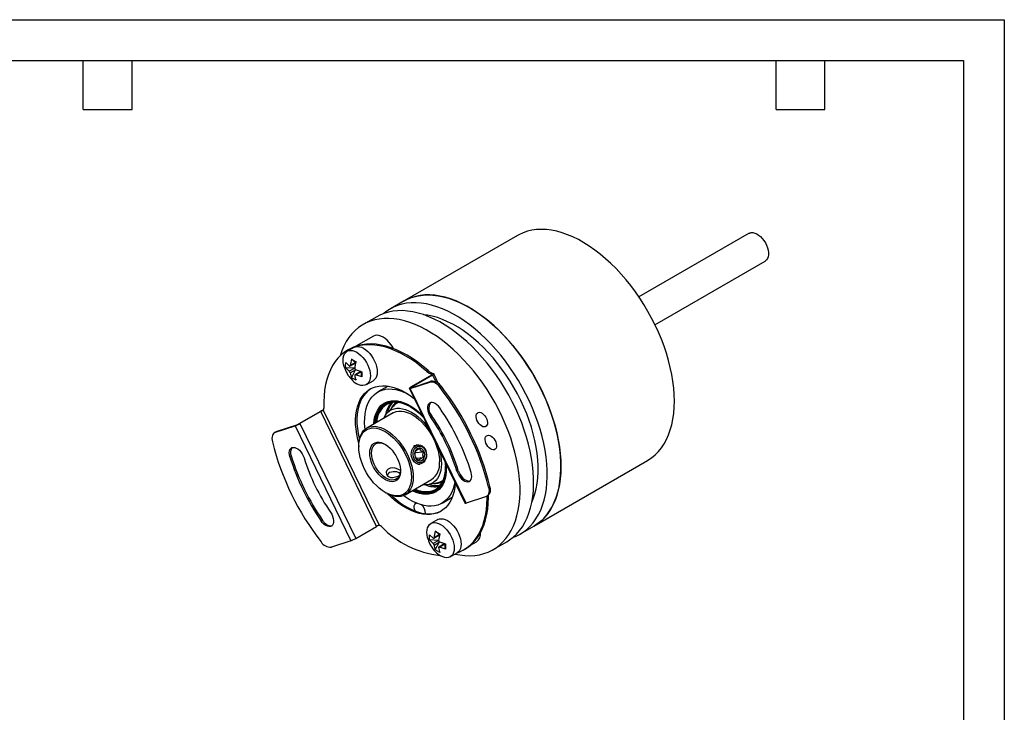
# Model space of a CAD drawing. Header units: millimetres. Extents: x 0 to 279, y 0 to 216.
# Tile 4 of 4: x 126 to 279, y 108 to 216. Entities that reach past the tile are written whole.
import ezdxf

# ---------------------------------------------------------------- set-up
doc = ezdxf.new("R2010")
doc.units = ezdxf.units.MM
doc.layers.add('TEXT', color=140, linetype='Continuous', lineweight=25)

msp = doc.modelspace()

# ---------------------------------------------------------------- linework, layer by layer
at = {"color": 7, "linetype": 'Continuous'}
for p, q in [((0.00247, 215.90267), (279.40247, 215.90267)), ((279.40247, 215.90267), (279.40247, 0.00267))]:
    msp.add_line(p, q, dxfattribs=at)
for p, q in [((239.64283, 182.61118), (222.46758, 172.69612)), ((203.54494, 182.26769), (185.86727, 172.06259)), ((224.96737, 168.36588), (242.14262, 178.28094)), ((185.86727, 172.06259), (183.74595, 170.83798)), ((181.62463, 169.61337), (179.50331, 168.38875)), ((181.10256, 166.58505), (178.36163, 165.00274)), ((178.062, 164.82977), (177.00134, 164.21746)), ((177.30481, 164.52159), (177.09268, 164.39912)), ((178.27413, 164.95223), (178.46799, 165.03836)), ((177.67999, 163.00298), (178.3871, 162.59477)), ((178.31795, 162.4933), (177.67999, 163.00298)), ((176.77827, 162.48226), (177.33856, 161.92789)), ((177.33856, 161.11135), (176.77827, 161.66572)), ((178.17653, 161.5951), (176.77827, 161.66572)), ((178.17653, 161.5951), (177.33856, 161.11135)), ((177.43046, 161.91331), (178.34577, 162.44171)), ((178.31795, 162.4933), (177.47998, 162.00955)), ((177.47998, 160.8664), (178.31795, 161.35015)), ((177.67999, 160.1039), (178.31795, 161.35015)), ((178.32851, 161.3564), (179.28881, 161.03295)), ((189.41409, 161.08066), (189.62622, 161.20312)), ((178.3871, 159.69569), (177.67999, 160.1039)), ((179.15039, 161.08195), (178.22043, 160.54509)), ((178.32851, 160.53986), (179.16648, 161.02361)), ((179.28881, 160.21641), (178.32851, 160.53986)), ((179.28881, 160.21641), (179.16648, 161.02361)), ((180.00109, 159.02117), (181.06175, 159.63348)), ((190.13551, 160.49837), (186.88282, 158.62063)), ((190.32595, 160.50483), (187.07326, 158.62709)), ((190.19366, 160.53942), (190.13544, 160.65909)), ((190.32595, 160.50483), (190.84516, 159.4377)), ((191.25873, 159.1633), (190.51228, 160.69749)), ((183.38383, 158.79357), (181.79946, 157.87894)), ((186.69816, 158.42452), (195.41203, 140.51476)), ((186.98907, 158.53887), (186.77074, 158.41283)), ((186.82052, 158.42751), (189.86503, 159.4167)), ((195.52729, 140.53234), (186.82052, 158.42751)), ((187.03266, 158.54997), (190.07716, 159.53917)), ((187.07326, 158.62709), (187.10012, 158.57189)), ((190.07716, 159.53917), (189.86503, 159.4167)), ((191.68982, 158.71157), (191.47769, 158.58911)), ((173.14486, 154.95712), (173.26993, 155.02932)), ((173.26127, 155.02187), (181.98351, 137.0949)), ((182.18126, 155.5297), (182.0295, 155.32988)), ((183.13885, 156.03168), (183.04219, 155.9868)), ((184.23428, 155.68957), (183.24211, 154.60086)), ((172.72255, 154.77488), (169.46986, 152.89714)), ((172.88971, 154.82919), (169.63702, 152.95146)), ((181.59648, 136.93402), (172.88971, 154.82919)), ((184.15285, 154.61884), (180.05164, 152.25126)), ((190.20251, 154.12571), (189.99038, 154.00325)), ((165.83393, 151.60871), (168.87843, 152.59791)), ((169.09057, 152.72037), (166.04606, 151.73117)), ((168.87843, 152.59791), (177.5852, 134.70274)), ((169.63702, 152.95146), (178.34379, 135.05629)), ((165.91682, 151.67375), (165.70469, 151.55129)), ((165.83393, 151.60871), (166.04606, 151.73117)), ((166.04606, 151.73117), (165.91682, 151.67375)), ((178.80875, 149.50419), (178.80875, 149.34091)), ((188.04854, 149.62873), (187.76603, 149.60347)), ((168.29057, 147.9181), (168.07844, 147.79564)), ((188.85779, 148.49984), (187.58216, 148.38578)), ((188.81595, 147.62245), (187.81385, 147.53284)), ((188.03322, 146.61539), (188.31572, 146.64065)), ((206.11562, 136.98761), (223.79329, 147.19271)), ((183.61696, 145.33998), (183.44016, 145.23788)), ((185.20821, 145.23788), (185.03141, 145.33998)), ((186.05115, 141.85867), (190.15237, 144.22626)), ((194.11425, 145.5274), (194.32638, 145.64987)), ((189.68135, 143.44656), (191.12031, 143.76132)), ((190.77567, 142.54232), (191.05835, 142.7312)), ((199.26093, 143.15055), (199.04879, 143.02809)), ((182.9093, 142.23778), (183.0507, 142.15612)), ((183.26335, 142.03332), (183.4048, 141.95164)), ((189.70626, 142.0319), (189.95519, 142.0634)), ((190.78219, 142.58073), (190.80262, 142.59508)), ((191.79865, 140.55796), (193.38302, 141.4726)), ((198.5718, 141.52154), (195.52729, 140.53234)), ((198.70104, 141.57895), (198.91317, 141.70142)), ((173.18062, 137.86751), (172.96848, 137.74505)), ((178.34379, 135.05629), (181.59648, 136.93402)), ((191.12215, 137.98702), (190.06149, 137.37471)), ((203.9943, 135.763), (206.11562, 136.98761)), ((189.83842, 135.6395), (190.39871, 135.08513)), ((190.49061, 135.07056), (191.40592, 135.59896)), ((191.37811, 135.65055), (190.54013, 135.1668)), ((190.74014, 136.16022), (191.44725, 135.75202)), ((191.37811, 135.65055), (190.74014, 136.16022)), ((177.5852, 134.70274), (174.5407, 133.71354)), ((190.39871, 134.26859), (189.83842, 134.82296)), ((191.23668, 134.75234), (189.83842, 134.82296)), ((191.23668, 134.75234), (190.39871, 134.26859)), ((190.54013, 134.02364), (191.37811, 134.50739)), ((190.74014, 133.26114), (191.37811, 134.50739)), ((192.21054, 134.23919), (191.28058, 133.70234)), ((191.38866, 134.51365), (192.34897, 134.1902)), ((191.38866, 133.69711), (192.22663, 134.18086)), ((192.34897, 133.37366), (191.38866, 133.69711)), ((192.34897, 133.37366), (192.22663, 134.18086)), ((196.24852, 134.01839), (197.16246, 134.546)), ((199.75166, 133.31378), (201.87298, 134.53839)), ((191.44725, 132.85294), (190.74014, 133.26114)), ((193.06124, 132.17842), (194.1219, 132.79072)), ((195.09122, 133.22137), (195.30335, 133.34383))]:
    msp.add_line(p, q)
at = {"flags": 128}
for points in [[(227.98803, 156.46407), (227.9624, 157.46773), (227.8856, 158.49738), (227.75792, 159.54934), (227.5798, 160.61985), (227.35188, 161.70507), (227.07498, 162.80113), (226.75009, 163.90409), (226.37838, 165.01), (225.96117, 166.11492), (225.49996, 167.21487), (224.99639, 168.30594), (224.45228, 169.3842), (223.86957, 170.4458), (223.25034, 171.48694), (222.59681, 172.5039), (221.91133, 173.49303), (221.19633, 174.45079), (220.4544, 175.37375), (219.68817, 176.25861), (218.9004, 177.1022), (218.0939, 177.9015), (217.27156, 178.65365), (216.43633, 179.35597), (215.59119, 180.00592), (214.73917, 180.60119), (213.88332, 181.13965), (213.0267, 181.61936), (212.17238, 182.03862), (211.32342, 182.39592), (210.48286, 182.68998), (209.6537, 182.91974), (208.83892, 183.0844), (208.04142, 183.18335), (207.26408, 183.21624), (206.50966, 183.18296), (205.78087, 183.08362), (205.08032, 182.91858), (204.41051, 182.68843), (203.77385, 182.394), (203.54494, 182.26769)], [(239.64283, 182.61118), (239.72481, 182.65267), (239.96587, 182.71939), (240.2336, 182.72071), (240.52029, 182.65659), (240.8177, 182.52888), (241.11726, 182.34125), (241.41037, 182.0991), (241.68858, 181.8094), (241.9439, 181.48047), (242.16898, 181.12179), (242.35734, 180.74366), (242.50357, 180.35698), (242.60345, 179.97285), (242.65412, 179.60234), (242.65412, 179.25611), (242.60345, 178.9441), (242.50357, 178.67531), (242.35734, 178.45745), (242.16898, 178.29681), (242.14262, 178.28094)], [(185.86727, 172.06259), (186.09618, 172.1889), (186.73284, 172.48333), (187.40265, 172.71348), (188.1032, 172.87852), (188.83199, 172.97786), (189.58641, 173.01114), (190.36375, 172.97825), (191.16125, 172.8793), (191.97603, 172.71464), (192.80519, 172.48488), (193.64575, 172.19082), (194.49471, 171.83352), (195.34903, 171.41426), (196.20565, 170.93455), (197.0615, 170.39609), (197.91352, 169.80082), (198.75866, 169.15086), (199.59389, 168.44855), (200.41623, 167.6964), (201.22273, 166.8971), (202.0105, 166.05351), (202.77673, 165.16865), (203.51867, 164.24568), (204.23366, 163.28793), (204.91914, 162.2988), (205.57267, 161.28184), (206.1919, 160.2407), (206.77461, 159.1791), (207.31872, 158.10084), (207.82229, 157.00977), (208.2835, 155.90982), (208.70071, 154.8049), (209.07242, 153.69899), (209.39731, 152.59603), (209.67421, 151.49997), (209.90213, 150.41475), (210.08025, 149.34424), (210.20793, 148.29228), (210.28473, 147.26262), (210.31036, 146.25897)], [(206.11562, 136.98761), (206.56051, 137.26807), (207.11933, 137.69533), (207.63832, 138.18284), (208.11562, 138.72884), (208.54951, 139.3314), (208.93845, 139.98834), (209.28104, 140.69732), (209.57606, 141.4558), (209.82245, 142.26107), (210.01933, 143.11024), (210.16599, 144.00027), (210.26192, 144.92798), (210.30675, 145.89004), (210.30034, 146.88301), (210.24271, 147.90334), (210.13407, 148.94738), (209.9748, 150.01138), (209.76547, 151.09154), (209.50683, 152.18399), (209.19981, 153.28482), (208.84551, 154.39009), (208.44519, 155.49584), (208.0003, 156.59812), (207.51241, 157.69298), (206.98328, 158.7765), (206.41481, 159.8448), (205.80902, 160.89405), (205.16809, 161.92051), (204.4943, 162.92049), (203.79008, 163.89042), (203.05795, 164.82683), (202.30051, 165.72635), (201.52049, 166.58578), (200.72068, 167.40204), (199.90394, 168.1722), (199.0732, 168.8935), (198.23142, 169.56337), (197.38162, 170.17941), (196.52685, 170.73941), (195.67016, 171.24137), (194.81462, 171.68348), (193.96329, 172.06418), (193.11922, 172.38209), (192.28544, 172.63607), (191.46492, 172.82522), (190.66061, 172.94887), (189.87537, 173.00656), (189.11204, 172.99809), (188.37332, 172.92349), (187.66188, 172.78303), (186.98026, 172.57722), (186.3309, 172.30678), (185.86727, 172.06259)], [(201.87298, 134.53839), (202.31787, 134.81884), (202.87669, 135.2461), (203.39568, 135.73361), (203.87297, 136.27962), (204.30687, 136.88217), (204.69581, 137.53912), (205.0384, 138.2481), (205.33342, 139.00658), (205.57981, 139.81185), (205.77669, 140.66102), (205.92335, 141.55105), (206.01928, 142.47875), (206.06411, 143.44081), (206.0577, 144.43379), (206.00007, 145.45412), (205.89143, 146.49815), (205.73215, 147.56215), (205.52282, 148.64231), (205.26419, 149.73476), (204.95717, 150.83559), (204.60287, 151.94086), (204.20255, 153.04662), (203.75766, 154.1489), (203.26977, 155.24375), (202.74064, 156.32727), (202.17217, 157.39557), (201.56638, 158.44483), (200.92545, 159.47128), (200.25166, 160.47127), (199.54744, 161.4412), (198.81531, 162.3776), (198.05787, 163.27713), (197.27785, 164.13656), (196.47804, 164.95281), (195.6613, 165.72297), (194.83055, 166.44428), (193.98878, 167.11415), (193.13898, 167.73019), (192.28421, 168.29019), (191.42752, 168.79214), (190.57198, 169.23426), (189.72065, 169.61495), (188.87658, 169.93286), (188.0428, 170.18685), (187.22228, 170.376), (186.41796, 170.49964), (185.63273, 170.55733), (184.8694, 170.54887), (184.13068, 170.47427), (183.41924, 170.33381), (182.73762, 170.12799), (182.08826, 169.85756), (181.62463, 169.61337)], [(202.87795, 135.24717), (203.21017, 135.37557), (203.84253, 135.67797), (204.43919, 136.04346), (204.99801, 136.47072), (205.517, 136.95822), (205.99429, 137.50423), (206.42819, 138.10679), (206.81713, 138.76373), (207.15972, 139.47271), (207.45474, 140.23119), (207.70113, 141.03646), (207.89801, 141.88563), (208.04467, 142.77566), (208.1406, 143.70336), (208.18543, 144.66543), (208.17902, 145.6584), (208.12139, 146.67873), (208.01275, 147.72276), (207.85347, 148.78676), (207.64415, 149.86692), (207.38551, 150.95937), (207.07849, 152.0602), (206.72419, 153.16548), (206.32387, 154.27123), (205.87898, 155.37351), (205.39109, 156.46837), (204.86196, 157.55188), (204.29349, 158.62018), (203.6877, 159.66944), (203.04677, 160.6959), (202.37298, 161.69588), (201.66876, 162.66581), (200.93663, 163.60221), (200.17919, 164.50174), (199.39917, 165.36117), (198.59936, 166.17742), (197.78262, 166.94758), (196.95188, 167.66889), (196.1101, 168.33876), (195.2603, 168.9548), (194.40553, 169.5148), (193.54884, 170.01675), (192.6933, 170.45887), (191.84197, 170.83956), (190.9979, 171.15747), (190.16412, 171.41146), (189.3436, 171.60061), (188.53929, 171.72425), (187.75405, 171.78195), (186.99072, 171.77348), (186.252, 171.69888), (185.54056, 171.55842), (184.85894, 171.35261), (184.20958, 171.08217), (183.59479, 170.74808), (183.01679, 170.35152), (182.74098, 170.1292)], [(193.82529, 132.61949), (194.55837, 132.4811), (195.3535, 132.39039), (196.12813, 132.36577), (196.8795, 132.40732), (197.6049, 132.5149), (198.30174, 132.68811), (198.96753, 132.92635), (199.59989, 133.22875), (200.19655, 133.59423), (200.75537, 134.02149), (201.27436, 134.509), (201.75165, 135.05501), (202.18555, 135.65756), (202.57449, 136.31451), (202.91708, 137.02349), (203.2121, 137.78197), (203.45849, 138.58723), (203.65537, 139.4364), (203.80203, 140.32643), (203.89795, 141.25414), (203.94279, 142.2162), (203.93638, 143.20918), (203.87875, 144.22951), (203.77011, 145.27354), (203.61083, 146.33754), (203.4015, 147.4177), (203.14287, 148.51015), (202.83585, 149.61098), (202.48155, 150.71625), (202.08123, 151.822), (201.63633, 152.92428), (201.14845, 154.01914), (200.61932, 155.10266), (200.05085, 156.17096), (199.44506, 157.22021), (198.80413, 158.24667), (198.13034, 159.24665), (197.42612, 160.21658), (196.69399, 161.15299), (195.93655, 162.05252), (195.15653, 162.91194), (194.35672, 163.7282), (193.53998, 164.49836), (192.70923, 165.21967), (191.86746, 165.88954), (191.01766, 166.50557), (190.16289, 167.06557), (189.3062, 167.56753), (188.45066, 168.00965), (187.59933, 168.39034), (186.75526, 168.70825), (185.92148, 168.96223), (185.10096, 169.15139), (184.29664, 169.27503), (183.51141, 169.33272), (182.74808, 169.32425), (182.00936, 169.24966), (181.29792, 169.1092), (180.6163, 168.90338), (179.96694, 168.63294), (179.35215, 168.29885), (178.77415, 167.9023), (178.23501, 167.44471), (177.73664, 166.92772), (177.28084, 166.35319), (176.86924, 165.72315), (176.50331, 165.03989), (176.18436, 164.30583), (175.91353, 163.5236), (175.908, 163.50548)], [(205.78335, 140.69496), (206.01191, 141.24336), (206.26243, 141.98908), (206.46404, 142.77944), (206.61595, 143.61132), (206.71755, 144.48144), (206.76846, 145.38636), (206.76846, 146.32252), (206.71755, 147.28622), (206.61595, 148.27365), (206.46404, 149.28092), (206.26243, 150.30406), (206.01191, 151.33902), (205.71347, 152.38172), (205.3683, 153.42804), (204.97774, 154.47387), (204.54335, 155.51506), (204.06684, 156.54751), (203.55008, 157.56715), (202.99513, 158.56995), (202.40416, 159.55196), (201.77951, 160.50929), (201.12364, 161.43817), (200.43915, 162.33494), (199.72874, 163.19605), (198.9952, 164.01811), (198.24144, 164.79787), (197.47042, 165.53225), (196.6852, 166.21837), (195.88886, 166.8535), (195.08456, 167.43514), (194.27547, 167.961), (193.46478, 168.42901), (192.65569, 168.83731), (191.85139, 169.18429), (191.05505, 169.46858), (190.26983, 169.68907), (189.49881, 169.84488), (188.91159, 169.92088)], [(184.22174, 164.63451), (184.10243, 164.85311), (183.84931, 165.24888), (183.56549, 165.61357), (183.25796, 165.9382), (182.93428, 166.21479), (182.60243, 166.43652), (182.27059, 166.59793), (181.94691, 166.69505), (181.63937, 166.72549), (181.35555, 166.68849), (181.10256, 166.58505)], [(189.41409, 161.08066), (188.60791, 161.76553), (187.79108, 162.39554), (186.96706, 162.96801), (186.13933, 163.48053), (185.31139, 163.93092), (184.48677, 164.31728), (183.66894, 164.63797), (182.86137, 164.89163), (182.06748, 165.07719), (181.29064, 165.19386), (180.53413, 165.24115), (179.80115, 165.21886), (179.09482, 165.12708), (178.41812, 164.96621), (177.77391, 164.73691), (177.16493, 164.44017), (176.59375, 164.07724), (176.0628, 163.64965), (175.57432, 163.15922), (175.13038, 162.60803), (174.73286, 161.99841), (174.38344, 161.33293), (174.08361, 160.61443), (173.83463, 159.84594), (173.63756, 159.03071), (173.49323, 158.1722), (173.40225, 157.27404), (173.36501, 156.34004), (173.38167, 155.37416)], [(176.54515, 161.80062), (176.48372, 162.02702), (176.40601, 162.44565), (176.37989, 162.84393), (176.40601, 163.21206), (176.48372, 163.54097), (176.6111, 163.82256), (176.78503, 164.0499), (177.00121, 164.21739), (177.25433, 164.32091), (177.53816, 164.35791), (177.84569, 164.32747), (178.16937, 164.23035), (178.50121, 164.06894), (178.83306, 163.84721), (179.15674, 163.57062), (179.46427, 163.24598), (179.7481, 162.88129), (180.00121, 162.48553), (180.2174, 162.06844), (180.39132, 161.64028), (180.51871, 161.21162), (180.59642, 160.79299), (180.62253, 160.3947), (180.59642, 160.02658), (180.51871, 159.69767), (180.39132, 159.41607), (180.2174, 159.18873), (180.00121, 159.02124), (179.7481, 158.91772), (179.46427, 158.88072), (179.15674, 158.91116), (178.83306, 159.00828), (178.50121, 159.16969), (178.50121, 159.16969)], [(189.62622, 161.20312), (188.82004, 161.88799), (188.00321, 162.518), (187.17919, 163.09047), (186.35146, 163.60299), (185.52353, 164.05338), (184.6989, 164.43974), (183.88107, 164.76043), (183.0735, 165.01409), (182.27961, 165.19965), (181.50277, 165.31632), (180.74626, 165.36362), (180.01328, 165.34132), (179.30695, 165.24954), (178.63025, 165.08867), (177.98604, 164.85937), (177.37706, 164.56263), (177.30481, 164.52159)], [(178.062, 164.82977), (178.31499, 164.93322), (178.59882, 164.97021), (178.90635, 164.93978), (179.23003, 164.84266), (179.56187, 164.68124), (179.89372, 164.45951), (180.2174, 164.18293), (180.52493, 163.85829), (180.80876, 163.4936), (181.06187, 163.09784), (181.27806, 162.68074), (181.45198, 162.25259), (181.57937, 161.82392), (181.65708, 161.40529), (181.68319, 161.00701), (181.65708, 160.63888), (181.57937, 160.30997), (181.45198, 160.02838), (181.27806, 159.80104), (181.06187, 159.63355), (181.06175, 159.63348)], [(176.77827, 161.66572), (176.74936, 162.07545), (176.77827, 162.48226)], [(177.33856, 161.92789), (177.37931, 161.90695), (177.41804, 161.9077), (177.4499, 161.92991), (177.47169, 161.97068), (177.47998, 162.00955)], [(178.32851, 160.53986), (178.27664, 160.55438), (178.23252, 160.55052), (178.20161, 160.52885), (178.18687, 160.49214), (178.18709, 160.45819)], [(179.28881, 161.03295), (179.29134, 160.60799), (179.28881, 160.21641)], [(190.13551, 160.49837), (190.19306, 160.53864), (190.22259, 160.57677), (190.22083, 160.61064), (190.1871, 160.63948), (190.13544, 160.65909)], [(190.34757, 160.78155), (190.46464, 160.73824), (190.51613, 160.68767), (190.49638, 160.62978), (190.41535, 160.56079), (190.32595, 160.50483)], [(178.81829, 149.82706), (178.6521, 150.48495), (178.49191, 151.28642), (178.38229, 152.0714), (178.32398, 152.83469), (178.31736, 153.57119), (178.36249, 154.27601), (178.45905, 154.94445), (178.6064, 155.57207), (178.80358, 156.1547), (179.04925, 156.68844), (179.34179, 157.16976), (179.67926, 157.59545), (180.0594, 157.96267), (180.47968, 158.26899), (180.93732, 158.51236), (181.42925, 158.69116), (181.95222, 158.80421), (182.50274, 158.85075), (183.07714, 158.83047), (183.6716, 158.74351), (184.28217, 158.59045), (184.90479, 158.37229), (185.5353, 158.09051), (186.16952, 157.74697), (186.80323, 157.34395), (187.4322, 156.88414), (187.45707, 156.86471)], [(180.69949, 158.39624), (180.69181, 158.39145), (180.27153, 158.08514), (179.89139, 157.71791), (179.55393, 157.29222), (179.26138, 156.8109), (179.01571, 156.27716), (178.81854, 155.69453), (178.67118, 155.06691), (178.57462, 154.39847), (178.5295, 153.69365), (178.53611, 152.95715), (178.59442, 152.19386), (178.70404, 151.40888), (178.86423, 150.60741), (178.89921, 150.45827)], [(179.80185, 152.08076), (179.76778, 152.41251), (179.72958, 153.12626), (179.74232, 153.81185), (179.80591, 154.46434), (179.91988, 155.07904), (180.08341, 155.65151), (180.29533, 156.17763), (180.55411, 156.65361), (180.85788, 157.07602), (181.20447, 157.44181), (181.59136, 157.74836), (182.01577, 157.99344), (182.47464, 158.17531), (182.96468, 158.29264), (183.48234, 158.34459), (184.02389, 158.33078), (184.58545, 158.25132), (185.16295, 158.10678), (185.75224, 157.8982), (186.34907, 157.62708), (186.45514, 157.57274)], [(186.77074, 158.41283), (186.70849, 158.41321), (186.69875, 158.4531), (186.74762, 158.52203), (186.85565, 158.60438), (186.88282, 158.62063)], [(186.98907, 158.53887), (186.97388, 158.54465), (186.98802, 158.56682), (187.03117, 158.60094), (187.07326, 158.62709)], [(181.15333, 152.88726), (181.15662, 152.94177), (181.22053, 153.52212), (181.33496, 154.0635), (181.49887, 154.561), (181.71078, 155.01011), (181.96878, 155.40678), (182.27051, 155.7474), (182.61326, 156.0289), (182.99392, 156.24871), (183.40903, 156.40487), (183.85485, 156.49594), (184.32733, 156.5211), (184.82219, 156.48013), (185.33496, 156.3734), (185.86098, 156.20187), (186.3955, 155.9671), (186.93368, 155.67121), (187.47063, 155.31689), (188.00151, 154.90733), (188.52149, 154.44626), (188.73446, 154.23927)], [(173.14486, 154.95712), (173.21828, 154.99307), (173.26127, 155.02187)], [(181.22956, 152.93126), (181.25364, 153.19729), (181.34452, 153.75924), (181.48632, 154.2788), (181.67772, 154.7511), (181.91695, 155.17175), (182.20175, 155.53682), (182.52948, 155.84289), (182.89707, 156.08711), (183.3011, 156.2672), (183.73778, 156.38148), (184.20305, 156.42888), (184.69255, 156.40896), (185.20172, 156.3219), (185.72581, 156.16852), (186.25992, 155.95025), (186.79906, 155.66912)], [(182.74306, 153.80499), (182.82401, 153.98169), (183.04402, 154.3533), (183.30796, 154.67027), (183.61294, 154.92911), (183.95562, 155.127), (184.33224, 155.26176), (184.73867, 155.33192), (185.17047, 155.33671), (185.6229, 155.27608), (186.09101, 155.15069), (186.56966, 154.96191), (187.05362, 154.71182), (187.53757, 154.40315), (188.01622, 154.03929), (188.48433, 153.62422), (188.93676, 153.16248), (189.36856, 152.65915), (189.74546, 152.16135)], [(182.89338, 155.98163), (182.89406, 155.98211), (183.31686, 156.17845), (183.77709, 156.30067), (184.25852, 156.34748), (184.76625, 156.32139), (185.44498, 156.18271), (186.12708, 155.93622), (186.79906, 155.59563), (187.4707, 155.1606), (188.15282, 154.61961), (188.83186, 153.97437), (188.89983, 153.89939)], [(183.54957, 156.16447), (183.93279, 156.26623), (184.13836, 156.28622)], [(184.33807, 156.34339), (183.91731, 156.3025), (183.74686, 156.25725)], [(191.43724, 155.3852), (191.22183, 155.65901), (190.98422, 155.89066), (190.73479, 156.07002), (190.48445, 156.18925), (190.24412, 156.24314), (190.02433, 156.22934), (189.83467, 156.14844), (189.68343, 156.00399), (189.57722, 155.80229), (189.52069, 155.55217), (189.51631, 155.26455), (189.56426, 154.952), (189.66245, 154.62819), (189.80659, 154.30727), (189.99038, 154.00325)], [(223.79329, 147.19271), (223.86957, 147.23741), (224.45228, 147.62623), (224.99639, 148.07627), (225.49996, 148.58593), (225.96117, 149.15339), (226.37838, 149.7766), (226.75009, 150.45335), (227.07498, 151.1812), (227.35188, 151.95755), (227.5798, 152.77963), (227.75792, 153.64448), (227.8856, 154.54902), (227.9624, 155.49001), (227.98803, 156.46407)], [(184.15285, 154.61884), (184.27915, 154.68586), (184.63997, 154.82071), (185.03129, 154.89003), (185.44836, 154.89299), (185.88612, 154.82954), (186.33925, 154.70046), (186.80226, 154.50732), (187.26951, 154.25245), (187.73535, 153.93895), (188.19412, 153.57063), (188.64024, 153.15196), (189.0683, 152.68802), (189.47312, 152.18444), (189.84976, 151.64733), (190.19366, 151.08322), (190.50065, 150.49895), (190.767, 149.90161), (190.98947, 149.29846), (191.16537, 148.69681), (191.29256, 148.10398), (191.3695, 147.52715), (191.39525, 146.97333)], [(197.3606, 153.206), (197.22919, 153.47555), (197.14174, 153.75042), (197.10333, 154.01462), (197.1162, 154.2528), (197.17959, 154.45112), (197.28982, 154.59805), (197.44049, 154.68506), (197.62284, 154.70709), (197.82628, 154.66285), (198.03897, 154.55492), (198.24856, 154.38958), (198.44287, 154.17642), (198.6106, 153.92784), (198.74201, 153.65829), (198.82946, 153.38342), (198.86787, 153.11922), (198.85501, 152.88104), (198.79161, 152.68272), (198.68138, 152.53578), (198.53071, 152.44878), (198.34836, 152.42675), (198.14493, 152.47099), (197.93223, 152.57891), (197.72264, 152.74426), (197.52833, 152.95742), (197.3606, 153.206)], [(178.80875, 149.50419), (178.81519, 149.77036), (178.86661, 150.27718), (178.96883, 150.74488), (179.12061, 151.16779), (179.3201, 151.54078), (179.56488, 151.85932), (179.85199, 152.11953), (180.17793, 152.31827), (180.53875, 152.45313), (180.93007, 152.52245), (181.34714, 152.52541), (181.7849, 152.46196), (182.23803, 152.33288), (182.70104, 152.13973), (183.16829, 151.88487), (183.63413, 151.57137), (184.0929, 151.20305), (184.53902, 150.78438), (184.96709, 150.32043), (185.3719, 149.81685), (185.74854, 149.27975), (186.09244, 148.71563), (186.39943, 148.13136), (186.66578, 147.53403), (186.88825, 146.93088), (187.06415, 146.32923), (187.19134, 145.7364), (187.26828, 145.15957), (187.29403, 144.60574)], [(187.01119, 144.60574), (186.9854, 144.09037), (186.90836, 143.61126), (186.78104, 143.17442), (186.60504, 142.78536), (186.38257, 142.44897), (186.11643, 142.16947), (185.80997, 141.95038), (185.46704, 141.79446), (185.09195, 141.70366), (184.68942, 141.67914), (184.26452, 141.72119), (183.82258, 141.82929), (183.36916, 142.00208), (182.90997, 142.23739), (182.45078, 142.53225), (181.99736, 142.88297), (181.55542, 143.28512), (181.13052, 143.73365), (180.72799, 144.22293), (180.3529, 144.74679), (180.00997, 145.29865), (179.70351, 145.87157), (179.43737, 146.45835), (179.2149, 147.0516), (179.0389, 147.64387), (178.91158, 148.22771), (178.83454, 148.79577), (178.80875, 149.34091), (178.83454, 149.85628), (178.91158, 150.3354), (179.0389, 150.77223), (179.2149, 151.16129), (179.43737, 151.49769), (179.70351, 151.77719), (180.00997, 151.99627), (180.3529, 152.1522), (180.72799, 152.24299), (181.13052, 152.26751), (181.55542, 152.22546), (181.99736, 152.11736), (182.45078, 151.94457), (182.90997, 151.70926), (183.36916, 151.4144), (183.82258, 151.06369), (184.26452, 150.66154), (184.68942, 150.213), (185.09195, 149.72373), (185.46704, 149.19987), (185.80997, 148.64801), (186.11643, 148.07508), (186.38257, 147.48831), (186.60504, 146.89505), (186.78104, 146.30279), (186.90836, 145.71895), (186.9854, 145.15089), (187.01119, 144.60574)], [(165.83393, 151.60871), (165.67528, 151.53329), (165.54036, 151.41837), (165.43226, 151.2666), (165.35347, 151.08148), (165.30582, 150.86728), (165.29041, 150.62892), (165.30757, 150.37191), (165.35693, 150.10216)], [(198.76591, 149.63975), (198.6345, 149.90931), (198.54705, 150.18417), (198.50864, 150.44837), (198.52151, 150.68656), (198.5849, 150.88488), (198.69513, 151.03181), (198.84581, 151.11882), (199.02816, 151.14085), (199.23159, 151.09661), (199.44428, 150.98868), (199.65387, 150.82334), (199.84818, 150.61018), (200.01591, 150.3616), (200.14732, 150.09204), (200.23477, 149.81718), (200.27318, 149.55298), (200.26032, 149.3148), (200.19693, 149.11648), (200.08669, 148.96954), (199.93602, 148.88253), (199.75367, 148.86051), (199.55024, 148.90474), (199.33755, 149.01267), (199.12795, 149.17802), (198.93365, 149.39118), (198.76591, 149.63975)], [(168.07844, 147.79564), (168.00496, 148.11557), (167.98306, 148.41731), (168.01369, 148.68766), (168.0955, 148.91482), (168.22493, 149.08884), (168.39632, 149.20214), (168.60218, 149.24975), (168.8335, 149.2296), (169.08019, 149.14256), (169.33146, 148.99244), (169.57632, 148.78581), (169.80408, 148.53168), (170.00478, 148.24118), (170.16965, 147.92699), (170.29148, 147.60284)], [(180.52348, 148.35102), (180.54892, 148.73759), (180.62467, 149.08655), (180.74913, 149.39048), (180.91965, 149.64289), (181.13258, 149.83841), (181.3834, 149.97285), (181.66675, 150.04337), (181.9766, 150.04846), (182.30635, 149.98801), (182.64896, 149.8633), (182.99713, 149.677), (183.34344, 149.43307), (183.68052, 149.13672), (184.00117, 148.79426), (184.29857, 148.41299), (184.56637, 148.00104), (184.79887, 147.56718), (184.9911, 147.12066), (185.13899, 146.67101), (185.23936, 146.2278), (185.29009, 145.80048), (185.29009, 145.39815), (185.23936, 145.0294), (185.13899, 144.70208), (184.9911, 144.42316), (184.79887, 144.1986), (184.56637, 144.03318), (184.29857, 143.93042), (184.00117, 143.89252), (183.68052, 143.92028), (183.34344, 144.0131), (182.99713, 144.16902), (182.64896, 144.38471), (182.30635, 144.65557), (181.9766, 144.97583), (181.66675, 145.33867), (181.3834, 145.73634), (181.13258, 146.16038), (180.91965, 146.60174), (180.74913, 147.05102), (180.62467, 147.49865), (180.54892, 147.93508), (180.52348, 148.35102)], [(180.80633, 148.35102), (180.83264, 148.73157), (180.91096, 149.07283), (181.03944, 149.36679), (181.21509, 149.60657), (181.43377, 149.78653), (181.69038, 149.90248), (181.97888, 149.95167), (182.29252, 149.93298), (182.62395, 149.84682), (182.9654, 149.69522), (182.98214, 149.68623)], [(189.24279, 148.747), (189.33421, 148.42749), (189.36785, 148.0933), (189.34204, 147.76118), (189.25807, 147.4478), (189.12014, 147.16886), (188.93518, 146.93834), (188.71246, 146.76782), (188.46314, 146.66584), (188.19974, 146.63752), (187.93545, 146.68426), (187.68353, 146.80374), (187.45661, 146.98996), (187.26607, 147.23358), (187.12147, 147.52239), (187.03005, 147.8419), (186.99641, 148.17609), (187.02222, 148.5082), (187.10619, 148.82159), (187.24412, 149.10053), (187.42908, 149.33104), (187.6518, 149.50156), (187.90112, 149.60354), (188.16452, 149.63187), (188.42881, 149.58512), (188.68073, 149.46564), (188.90765, 149.27943), (189.09819, 149.03581), (189.24279, 148.747)], [(188.76422, 146.96102), (188.53088, 146.86845), (188.28439, 146.8501), (188.03907, 146.90705), (187.80918, 147.03597), (187.60808, 147.22939), (187.44747, 147.47606), (187.33667, 147.76164), (187.28212, 148.06954), (187.28699, 148.38186), (187.35101, 148.68045), (187.47044, 148.94796), (187.63835, 149.16885), (187.84499, 149.33027), (188.07833, 149.42284), (188.32482, 149.44119), (188.57014, 149.38424), (188.80003, 149.25532), (189.00112, 149.0619), (189.16174, 148.81523), (189.27254, 148.52965), (189.32709, 148.22175), (189.32222, 147.90943), (189.2582, 147.61084), (189.13877, 147.34333), (188.97086, 147.12244), (188.76422, 146.96102)], [(187.36191, 149.45808), (187.48568, 149.53817), (187.70797, 149.57398)], [(187.5975, 147.73744), (187.71911, 147.50673), (187.88414, 147.3234), (188.08036, 147.20105), (188.2932, 147.14876), (188.5069, 147.17041), (188.70559, 147.26438), (188.87454, 147.42371), (189.00122, 147.63659), (189.07624, 147.88722), (189.09403, 148.15701), (189.05327, 148.42597), (188.95698, 148.67413), (188.81231, 148.8831), (188.62999, 149.03737), (188.42354, 149.12551), (188.20826, 149.14098), (188.00013, 149.08262), (187.81458, 148.95478), (187.66537, 148.76693), (187.56358, 148.533), (187.51674, 148.27034), (187.52833, 147.99843), (187.5975, 147.73744)], [(191.35987, 148.84322), (191.4569, 148.47558), (191.58233, 147.86262), (191.65814, 147.26612), (191.6835, 146.69263), (191.65814, 146.14842), (191.58233, 145.63945), (191.4569, 145.17131), (191.28323, 144.74912), (191.06321, 144.3775), (190.79927, 144.06054), (190.49429, 143.80169), (190.15161, 143.6038), (189.77499, 143.46904), (189.36856, 143.39888), (188.93676, 143.39409), (188.74257, 143.4124)], [(185.29588, 145.70045), (185.28987, 145.56427), (185.2374, 145.2023), (185.13369, 144.88375), (184.98118, 144.6161), (184.78343, 144.40561), (184.54509, 144.25722), (184.27174, 144.17441), (183.96978, 144.15911), (183.64629, 144.2117), (183.30886, 144.33092), (182.9654, 144.514), (182.62395, 144.75663), (182.29252, 145.05313), (181.97888, 145.39656), (181.69038, 145.77885), (181.43377, 146.19106), (181.21509, 146.62352), (181.03944, 147.06609), (180.91096, 147.5084), (180.83264, 147.94008), (180.80633, 148.35102)], [(185.26981, 145.66751), (185.20807, 145.70747), (184.88197, 145.8633), (184.50333, 145.98437), (184.09296, 146.04718), (183.68931, 146.01458), (183.37074, 145.87178), (183.16907, 145.65048), (183.07802, 145.37258), (183.11561, 145.06436), (183.29577, 144.79354), (183.4403, 144.68696), (183.7664, 144.57174), (184.14504, 144.55605), (184.5554, 144.62887), (184.95906, 144.77137), (185.09323, 144.84175)], [(192.42485, 146.65435), (192.45431, 146.1092), (192.4415, 145.49513), (192.37759, 144.91478), (192.26316, 144.3734), (192.09925, 143.8759), (191.88733, 143.42679), (191.62934, 143.03012), (191.3276, 142.6895), (190.98485, 142.408), (190.6042, 142.18818), (190.18908, 142.03203), (189.74327, 141.94096), (189.27079, 141.9158), (188.77593, 141.95677), (188.26316, 142.0635), (187.73713, 142.23503), (187.20261, 142.4698), (187.15285, 142.49467)], [(192.34131, 146.82606), (192.34447, 146.79469), (192.38357, 146.15045), (192.37053, 145.53486), (192.30546, 144.95365), (192.18899, 144.41227), (192.02219, 143.91576), (191.80663, 143.46876), (191.54431, 143.07544), (191.23768, 142.73948), (190.88962, 142.46401), (190.50336, 142.25161), (190.08251, 142.10425), (189.63101, 142.02332), (189.15306, 142.00956), (188.65314, 142.06311), (188.13591, 142.18347), (187.60619, 142.36952), (187.22907, 142.53868)], [(192.25484, 147.00378), (192.28059, 146.82991), (192.32156, 146.03038)], [(210.31036, 146.25897), (210.28473, 145.28491), (210.20793, 144.34392), (210.08025, 143.43938), (209.90213, 142.57452), (209.67421, 141.75245), (209.39731, 140.9761), (209.07242, 140.24824), (208.70071, 139.5715), (208.2835, 138.94829), (207.82229, 138.38083), (207.31872, 137.87117), (206.77461, 137.42113), (206.1919, 137.03231), (206.11562, 136.98761)], [(187.29403, 144.60574), (187.26828, 144.08165), (187.19134, 143.59365), (187.06415, 143.14767), (186.88825, 142.74911), (186.66578, 142.40282), (186.39943, 142.11301), (186.09244, 141.88318), (185.74854, 141.71613), (185.3719, 141.61389), (184.96709, 141.57769), (184.53902, 141.60798), (184.0929, 141.70439), (183.63413, 141.86575), (183.16829, 142.0901), (183.0507, 142.15612)], [(183.39425, 144.71955), (183.35262, 144.79516), (183.32477, 144.95155), (183.37104, 145.10648), (183.488, 145.24846), (183.66698, 145.36695), (183.8947, 145.45318), (184.15427, 145.50074), (184.42645, 145.5061), (184.69104, 145.46888), (184.92842, 145.39183), (185.12099, 145.28066), (185.23099, 145.1752)], [(194.11425, 145.5274), (194.23608, 145.20326), (194.40095, 144.88907), (194.60165, 144.59856), (194.82941, 144.34444), (195.07427, 144.1378), (195.32554, 143.98769), (195.57222, 143.90065), (195.80355, 143.8805), (196.0094, 143.92811), (196.18079, 144.0414), (196.31022, 144.21543), (196.39204, 144.44258), (196.42267, 144.71294), (196.40076, 145.01467), (196.32729, 145.3346)], [(194.32638, 145.64987), (194.44821, 145.32572), (194.61308, 145.01153), (194.81378, 144.72102), (195.04154, 144.4669), (195.2864, 144.26026), (195.53767, 144.11015), (195.78435, 144.02311), (196.01568, 144.00296), (196.17012, 144.03146)], [(193.85219, 143.72072), (193.85043, 143.69263), (193.77953, 143.00543), (193.65747, 142.35686), (193.48506, 141.75123), (193.26346, 141.19258), (192.99412, 140.68463), (192.67886, 140.23074), (192.31976, 139.83396), (191.91921, 139.49691), (191.47989, 139.22184), (191.00471, 139.01057), (190.49683, 138.86453), (189.95964, 138.78467), (189.39672, 138.77152), (188.8118, 138.82519), (188.20878, 138.9453), (187.59167, 139.13107), (186.96458, 139.38124), (186.33169, 139.69417), (185.6972, 140.06776), (185.06533, 140.49953), (184.4403, 140.98661), (183.82626, 141.52575), (183.36038, 141.97729)], [(193.77769, 143.87383), (193.67824, 143.35786), (193.51471, 142.78539), (193.30279, 142.25927), (193.04401, 141.78329), (192.74023, 141.36088), (192.39365, 140.99509), (192.00676, 140.68854), (191.58235, 140.44345), (191.12347, 140.26159), (190.63344, 140.14426), (190.11578, 140.09231), (189.57422, 140.10612), (189.01267, 140.18558), (188.43517, 140.33012), (187.84588, 140.5387), (187.24905, 140.80982), (186.64897, 141.14152), (186.04998, 141.53142), (185.77858, 141.72763)], [(191.70903, 143.54788), (191.4694, 143.21243), (191.25204, 142.994)], [(199.04879, 143.02809), (199.09815, 142.75834), (199.11532, 142.50133), (199.0999, 142.26297), (199.05225, 142.04876), (198.97347, 141.86365), (198.86537, 141.71188), (198.73044, 141.59696), (198.5718, 141.52154)], [(183.90739, 141.77136), (184.0384, 141.64821), (184.65244, 141.10907), (185.27747, 140.62199), (185.90933, 140.19022), (186.54382, 139.81663), (187.17671, 139.5037), (187.8038, 139.25353), (188.42091, 139.06776), (189.02393, 138.94765), (189.60885, 138.89399), (190.17177, 138.90713), (190.70896, 138.98699), (191.21684, 139.13303), (191.69202, 139.3443), (191.69655, 139.34671)], [(194.03441, 132.74021), (194.55361, 132.94605), (195.14451, 133.2525), (195.69833, 133.62268), (196.2128, 134.05507), (196.6858, 134.54791), (197.11541, 135.09918), (197.49986, 135.70662), (197.83758, 136.36773), (198.12718, 137.07982), (198.36747, 137.83996), (198.55748, 138.64504), (198.69643, 139.49176), (198.78373, 140.37666), (198.81905, 141.2961), (198.81888, 141.64698)], [(195.30335, 133.34383), (195.35664, 133.37496), (195.91046, 133.74514), (196.42493, 134.17753), (196.89793, 134.67038), (197.32754, 135.22164), (197.71199, 135.82908), (198.04971, 136.49019), (198.33931, 137.20228), (198.5796, 137.96242), (198.76961, 138.7675), (198.90856, 139.61422), (198.99587, 140.49912), (199.03118, 141.41857), (199.0308, 141.78759)], [(187.58465, 139.33407), (187.57845, 139.34929), (187.491, 139.62416), (187.45259, 139.88836), (187.46546, 140.12654), (187.52885, 140.32486), (187.63909, 140.4718), (187.78976, 140.55881), (187.79364, 140.56006)], [(195.52729, 140.53234), (195.47022, 140.51585), (195.43165, 140.50941), (195.41305, 140.51327), (195.41203, 140.51476)], [(174.41534, 139.12699), (174.59914, 138.82298), (174.74328, 138.50205), (174.84147, 138.17824), (174.88942, 137.8657), (174.88504, 137.57808), (174.8285, 137.32795), (174.7223, 137.12626), (174.57106, 136.9818), (174.3814, 136.90091), (174.1616, 136.8871), (173.92128, 136.94099), (173.67093, 137.06022), (173.4215, 137.23958), (173.18389, 137.47123), (172.96848, 137.74505)], [(191.12215, 137.98702), (191.37515, 138.09046), (191.65897, 138.12746), (191.9665, 138.09702), (192.29018, 137.9999), (192.62203, 137.83849), (192.95387, 137.61676), (193.27755, 137.34017), (193.58509, 137.01554), (193.86891, 136.65085), (194.12203, 136.25508), (194.33821, 135.83799), (194.51214, 135.40984), (194.63952, 134.98117), (194.71723, 134.56254), (194.74335, 134.16426), (194.71723, 133.79613), (194.63952, 133.46722), (194.51214, 133.18563), (194.33821, 132.95828), (194.12203, 132.79079), (194.1219, 132.79072)], [(181.98351, 137.0949), (181.91479, 137.08503), (181.85163, 137.06195)], [(189.60531, 134.95786), (189.54387, 135.18426), (189.46616, 135.60289), (189.44005, 136.00117), (189.46616, 136.3693), (189.54387, 136.69821), (189.67126, 136.97981), (189.84518, 137.20715), (190.06137, 137.37464), (190.31449, 137.47816), (190.59831, 137.51515), (190.90584, 137.48472), (191.22952, 137.3876), (191.56137, 137.22618), (191.89321, 137.00445), (192.21689, 136.72787), (192.52443, 136.40323), (192.80825, 136.03854), (193.06137, 135.64278), (193.27755, 135.22568), (193.45148, 134.79753), (193.57886, 134.36886), (193.65657, 133.95023), (193.68269, 133.55195), (193.65657, 133.18382), (193.57886, 132.85491), (193.45148, 132.57332), (193.27755, 132.34598), (193.06137, 132.17849), (192.80825, 132.07497), (192.52443, 132.03797), (192.21689, 132.06841), (191.89321, 132.16553), (191.56137, 132.32694), (191.56137, 132.32694)], [(189.83842, 134.82296), (189.80952, 135.23269), (189.83842, 135.6395)], [(190.39871, 135.08513), (190.43947, 135.06419), (190.47819, 135.06494), (190.51005, 135.08716), (190.53184, 135.12793), (190.54013, 135.1668)], [(191.38866, 133.69711), (191.33679, 133.71163), (191.29267, 133.70776), (191.26176, 133.68609), (191.24702, 133.64939), (191.24724, 133.61544)], [(192.34897, 134.1902), (192.35149, 133.76524), (192.34897, 133.37366)]]:
    msp.add_lwpolyline(points, dxfattribs=at)
for centre, radius, start, end in [((183.84077, 161.24577), 6.40648, 164.0805704, 173.1529074), ((180.95468, 163.03186), 4.57399, 195.6512973, 223.8165582), ((177.07547, 160.79615), 0.41057, 9.8517536, 50.1482465), ((178.43297, 161.58001), 0.24681, 175.0397468, 244.9602534), ((184.54788, 160.83757), 6.40648, 164.0805704, 173.1529074), ((190.91544, 162.58116), 1.88708, 226.9070965, 252.4867124), ((180.47969, 161.24575), 3.0236, 187.2076024, 202.1880639), ((180.4133, 162.37163), 3.7294, 222.3661498, 239.1558792), ((181.18679, 160.83755), 3.0236, 187.2076024, 202.1880639), ((190.70331, 162.4587), 1.88708, 226.9070965, 252.4867124), ((186.56094, 159.21617), 0.83029, 284.6359623, 288.218399), ((186.94814, 158.79069), 0.25512, 279.2303215, 289.3451116), ((190.02943, 157.75203), 1.67277, 30.0272214, 95.64014), ((190.24156, 157.87449), 1.67277, 30.0272214, 95.64014), ((158.69937, 133.0187), 41.57239, 13.9319915, 37.95783), ((158.9115, 133.14117), 41.57239, 13.9319915, 37.95783), ((175.42007, 150.0308), 5.45737, 112.8834223, 119.6229191), ((172.96354, 155.32034), 0.42158, 314.9293925, 7.3344774), ((184.88436, 153.01004), 3.57691, 123.8221942, 180.5402993), ((184.91976, 153.00249), 3.56082, 123.7299332, 179.944231), ((185.03244, 153.01613), 3.60996, 124.7532288, 179.5783786), ((185.06689, 153.01754), 3.59387, 124.2896143, 179.1309732), ((184.7805, 153.12728), 3.27715, 112.0621022, 180.6614662), ((185.04043, 153.04665), 3.45183, 123.508186, 178.4627549), ((184.43271, 153.84025), 2.81483, 122.8251404, 143.1160351), ((184.45615, 153.03756), 3.29462, 69.7685128, 117.3502157), ((186.72132, 153.72224), 3.79166, 139.0425761, 172.2584502), ((184.35775, 153.63685), 2.72292, 95.7560185, 119.7571885), ((184.60889, 153.08196), 3.20229, 72.9597715, 117.4073299), ((186.32607, 153.99065), 3.12701, 134.2254353, 168.220869), ((185.99313, 154.21533), 2.40849, 121.5915225, 155.4707496), ((186.00634, 154.08512), 2.39049, 114.9455543, 137.8418671), ((181.93952, 147.46979), 9.53123, 43.8066651, 59.3458365), ((191.45301, 155.31832), 1.72802, 148.6934334, 223.6426902), ((161.40239, 134.55705), 36.55003, 17.1498261, 34.7399955), ((174.24487, 152.44479), 2.74259, 113.6459388, 119.6113368), ((164.67006, 136.44269), 30.81383, 17.1471029, 34.7427187), ((164.8822, 136.56515), 30.81383, 17.1471029, 34.7427187), ((167.24339, 157.09673), 4.78673, 289.9730706, 300.0037029), ((168.27305, 154.96978), 2.39336, 289.9730706, 300.0037029), ((205.76322, 160.13921), 41.63425, 193.950106, 217.9397156), ((169.40642, 148.44458), 1.23381, 140.987468, 205.2585689), ((189.06193, 146.93224), 2.22801, 110.6827281, 129.3118954), ((189.45112, 149.7559), 1.38914, 212.1513552, 244.7150288), ((202.95079, 158.54763), 36.49228, 197.1357982, 214.7540233), ((203.16292, 158.67009), 36.49228, 197.1357982, 214.7540233), ((199.73566, 156.68756), 30.81383, 197.1471029, 214.7427187), ((188.96123, 148.15386), 1.40375, 159.0371882, 195.5022669), ((188.78466, 148.51791), 1.38914, 212.1513547, 244.7150294), ((189.47462, 145.76018), 1.97532, 109.4784183, 130.5162052), ((190.14481, 147.99877), 1.38113, 158.7277482, 195.8117069), ((188.45435, 146.64921), 2.95871, 305.0229544, 6.289226), ((188.54654, 145.58473), 3.80123, 304.5560048, 6.7327492), ((186.46966, 146.02293), 5.85525, 342.3662293, 3.0385994), ((189.06445, 145.15314), 3.11835, 301.8957448, 342.6527536), ((189.15334, 145.31651), 3.08505, 301.7017567, 347.9276232), ((189.1648, 145.53033), 3.28474, 239.6105023, 309.4522297), ((189.23765, 145.95109), 3.6035, 242.7796568, 295.2453976), ((190.66033, 146.89854), 3.79134, 247.7347544, 280.9534662), ((190.6889, 146.31518), 3.02721, 250.6383046, 287.2330279), ((190.7259, 145.99117), 2.37836, 264.3908062, 297.8685513), ((190.61907, 146.09365), 2.38558, 282.1288643, 305.0729612), ((198.11232, 142.65989), 1.24902, 309.8802423, 23.1310342), ((184.06425, 143.42156), 1.6023, 237.1083998, 250.4236971), ((184.19211, 143.36314), 1.61622, 240.8478305, 257.4473711), ((189.12841, 145.75475), 3.65681, 240.1290859, 295.4989619), ((189.13746, 145.7402), 3.5975, 240.3623324, 295.9574965), ((189.2027, 145.74698), 3.57229, 240.1024217, 295.5552178), ((189.2207, 145.74977), 3.53287, 240.3500567, 296.2309836), ((189.60786, 144.89134), 2.84919, 277.0022219, 297.0458495), ((187.31107, 138.85398), 1.90889, 2.0606085, 48.8745514), ((174.54191, 138.56099), 1.52776, 206.9957987, 273.7290429), ((182.95163, 134.54962), 2.74259, 113.6459388, 119.6113368), ((181.91742, 136.47609), 0.62233, 43.7378534, 83.9032101), ((193.15731, 147.20327), 14.91497, 223.6598158, 263.4885701), ((175.95016, 139.20156), 4.78673, 289.9730706, 300.0037029), ((196.90093, 134.40302), 6.40648, 164.0805704, 173.1529074), ((197.60803, 133.99481), 6.40648, 164.0805704, 173.1529074), ((196.19857, 135.81266), 1.5917, 307.2702017, 5.2280948), ((174.3763, 135.37821), 1.67277, 210.0272214, 275.64014), ((194.01483, 136.1891), 4.57399, 195.6512973, 223.8165582), ((190.13562, 133.95339), 0.41057, 9.8517536, 50.1482465), ((193.53984, 134.403), 3.0236, 187.2076024, 202.1880639), ((191.49312, 134.73726), 0.24681, 175.0397468, 244.9602534), ((194.24695, 133.99479), 3.0236, 187.2076024, 202.1880639), ((193.47345, 135.52888), 3.7294, 222.3661498, 239.1558792)]:
    msp.add_arc(centre, radius, start, end)
for centre in [(178.17653, 162.57494), (191.23668, 135.73219)]:
    msp.add_ellipse(centre, major_axis=(0.18438, -0.12434), ratio=0.07520347, start_param=0.37332122, end_param=0.748804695)
at = {"layer": 'TEXT'}
for p, q in [((6.35, 209.55), (273.05, 209.55)), ((135.89, 201.93), (135.89, 209.55)), ((143.51, 201.93), (143.51, 209.55)), ((243.84, 201.93), (243.84, 209.55)), ((251.46, 201.93), (251.46, 209.55)), ((273.05, 209.55), (273.05, 6.35)), ((135.89, 201.93), (143.51, 201.93)), ((243.84, 201.93), (251.46, 201.93))]:
    msp.add_line(p, q, dxfattribs=at)

doc.saveas('drawing.dxf')
